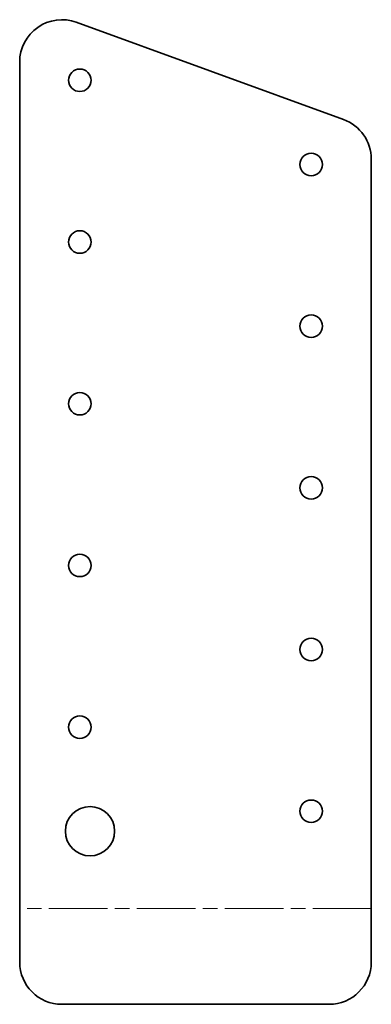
# Model space of a CAD drawing. Header units: millimetres. Extents: x 183 to 233, y 352 to 492.
import ezdxf

# ---------------------------------------------------------------- set-up
doc = ezdxf.new("R2010")
doc.units = ezdxf.units.MM
doc.linetypes.add('ACAD_ISO08W100', pattern=[36, 24, -3, 6, -3])
doc.layers.add('Eje de pliegue (ISO)', color=7, linetype='ACAD_ISO08W100', lineweight=15)
doc.layers.add('Visible (ISO)', color=7, linetype='Continuous', lineweight=35)

msp = doc.modelspace()

# ---------------------------------------------------------------- linework, layer by layer
at = {"layer": 'Eje de pliegue (ISO)', "ltscale": 0.347222}
msp.add_line((233.15, 365.26), (183.15, 365.26), dxfattribs=at)
at = {"layer": 'Visible (ISO)'}
for p, q in [((191.2, 491.34), (229.2, 477.51)), ((183.15, 357.65), (183.15, 485.7)), ((233.15, 471.87), (233.15, 357.65)), ((189.15, 351.65), (227.15, 351.65))]:
    msp.add_line(p, q, dxfattribs=at)
for centre, radius in [((191.71, 483.08), 1.6), ((224.6, 471.11), 1.6), ((191.71, 460.08), 1.6), ((224.6, 448.11), 1.6), ((191.71, 437.08), 1.6), ((224.6, 425.11), 1.6), ((191.71, 414.08), 1.6), ((224.6, 402.11), 1.6), ((191.71, 391.08), 1.6), ((193.15, 376.27), 3.5), ((224.6, 379.11), 1.6)]:
    msp.add_circle(centre, radius, dxfattribs=at)
for centre, start, end in [((189.15, 485.7), 70, 180), ((227.15, 471.87), 0, 70), ((189.15, 357.65), 180, 270), ((227.15, 357.65), 270, 0)]:
    msp.add_arc(centre, 6, start, end, dxfattribs=at)

doc.saveas('drawing.dxf')
